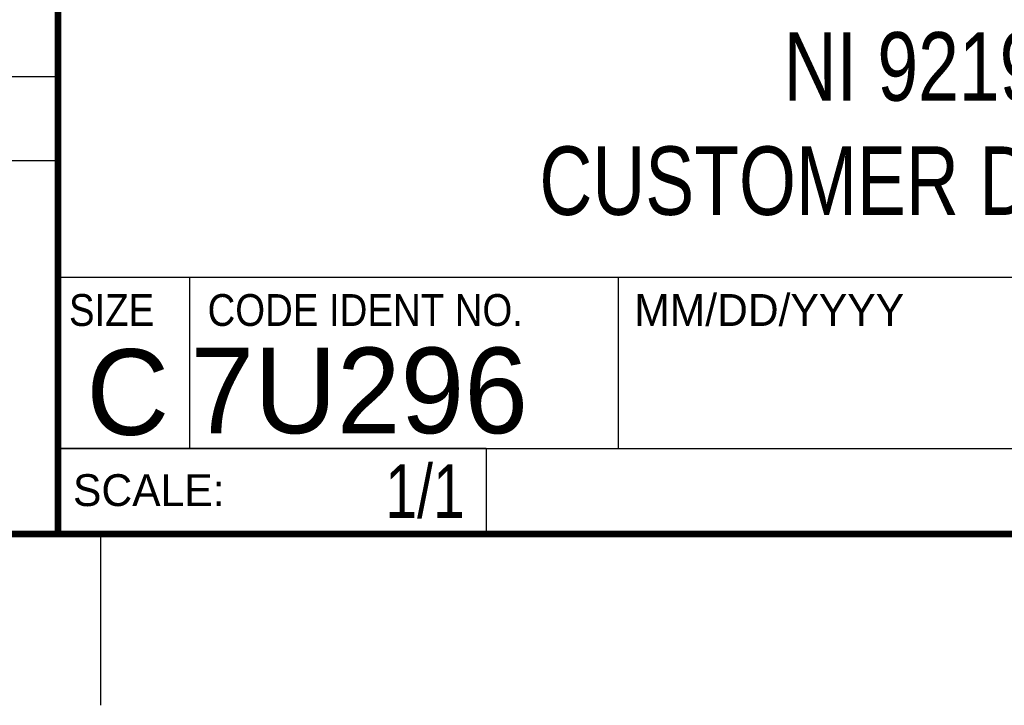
# Model space of a CAD drawing. Header units: inches. Extents: x 0 to 22, y 0 to 17.
# Tile 3 of 10: x 16.3 to 19.1, y 0 to 2. Entities that reach past the tile are written whole.
import ezdxf
from ezdxf.enums import TextEntityAlignment as Align

# ---------------------------------------------------------------- set-up
doc = ezdxf.new("R2010")
doc.units = ezdxf.units.IN
doc.header["$LTSCALE"] = 1.21
doc.header["$MEASUREMENT"] = 0
doc.layers.get('0').update_dxf_attribs({"linetype": 'CONTINUOUS'})
doc.styles.get("Standard").update_dxf_attribs({"font": 'txt', "width": 0.8})

msp = doc.modelspace()

# ---------------------------------------------------------------- linework, layer by layer
at = {"color": 2, "linetype": 'CONTINUOUS'}
for p, q in [((16.3737, 2.9596), (16.3737, 1.2496)), ((13.61, 1.835), (16.375, 1.835)), ((16.375, 1.5888), (13.61, 1.5888)), ((16.3737, 1.2496), (21.5037, 1.2496)), ((16.76, 0.75), (16.76, 1.25)), ((18.01, 1.25), (21.5, 1.25)), ((18.01, 1.25), (18.01, 0.75)), ((16.3748, 0.7501), (17.6248, 0.7501)), ((16.3748, 0.7501), (16.3748, 0.5001)), ((16.375, 0.75), (21.5, 0.75)), ((17.6248, 0.7501), (17.6248, 0.5001)), ((18.01, 0.75), (21.5, 0.75)), ((16.3748, 0.5001), (17.6248, 0.5001)), ((16.5, 0), (16.5, 0.5))]:
    msp.add_line(p, q, dxfattribs=at)
at = {"color": 7, "linetype": 'CONTINUOUS', "const_width": 0.02}
for points in [[(16.375, 2.96), (16.375, 0.5)], [(0.5, 0.5), (21.5, 0.5)]]:
    msp.add_lwpolyline(points, dxfattribs=at)

# ---------------------------------------------------------------- texts
at = {"color": 2, "linetype": 'CONTINUOUS'}
for s, p in [('MM/DD/YYYY', (18.0565, 1.1072)), ('SCALE:', (16.4187, 0.5815))]:
    msp.add_text(s, height=0.093, dxfattribs=at).set_placement(p)
at = {"color": 2, "linetype": 'CONTINUOUS', "width": 0.9}
for s, p in [('SIZE', (16.407, 1.1072)), ('CODE IDENT NO.', (16.8114, 1.1072))]:
    msp.add_text(s, height=0.093, dxfattribs=at).set_placement(p)
at = {"color": 7, "linetype": 'CONTINUOUS'}
msp.add_text('C', height=0.25, dxfattribs=at).set_placement((16.5785, 0.7893), align=Align.CENTER)
msp.add_text('7U296', height=0.25, dxfattribs=at).set_placement((16.7614, 0.7941))
at = {"color": 7, "linetype": 'CONTINUOUS', "width": 0.8}
msp.add_text('1/1', height=0.15625, dxfattribs=at).set_placement((17.5623, 0.5469), align=Align.RIGHT)
at = {"color": 7, "linetype": 'CONTINUOUS', "insert": (18.9387, 1.9646), "char_height": 0.2, "width": 2.56, "attachment_point": 2}
msp.add_mtext('NI 9219E \\PCUSTOMER DRAWING', dxfattribs=at)

doc.saveas('drawing.dxf')
